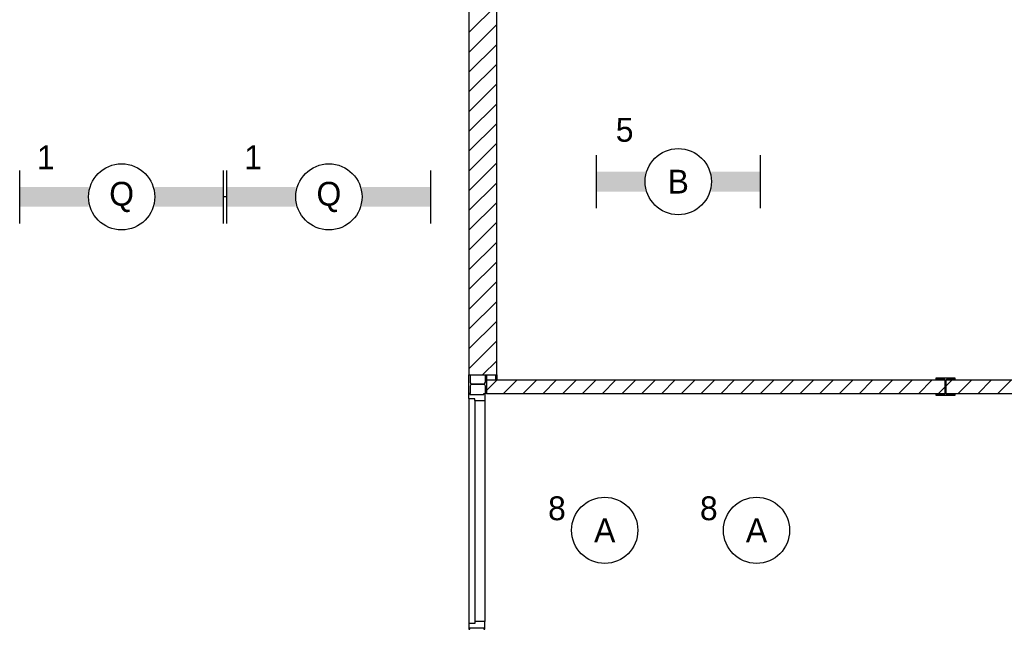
# Model space of a CAD drawing. Header units: millimetres. Extents: x -14827 to 65869, y -40284 to 56382.
# Tile 7 of 53: x 32330 to 39767, y 18151 to 22733. Entities that reach past the tile are written whole.
import ezdxf
from ezdxf.enums import TextEntityAlignment as Align

# ---------------------------------------------------------------- set-up
doc = ezdxf.new("R2010")
doc.units = ezdxf.units.MM
doc.header["$LTSCALE"] = 100
doc.linetypes.add('E_GOOT3', pattern=[5, 4, -1])
for name, color, linetype in [('AA32XI--_HOUT', 242, 'Continuous'), ('EL6311--', 130, 'Continuous'), ('EL6312--', 130, 'Continuous'), ('xref', 9, 'Continuous')]:
    doc.layers.add(name, color=color, linetype=linetype)
doc.styles.add('BURO-018', font='BUROFONT', dxfattribs={"height": 180})

# ---------------------------------------------------------------- blocks, each defined once
blk = doc.blocks.new('1115B3A')
at = {"color": 0, "linetype": 'Continuous'}
blk.add_circle((0, 0), 2.5, dxfattribs=at)
at = {"color": 0, "linetype": 'Continuous', "style": 'BURO-018'}
for tag, p in [('E_GKAST', (0, 8)), ('E_GROEP', (0, 5)), ('E_SGROEP', (4.5, 5)), ('E_ARMCODE', (0, 0)), ('E_SLET', (4.5, -1))]:
    blk.add_attdef(tag, text='', height=1.8, dxfattribs=at).set_placement(p, align=Align.MIDDLE)
blk = doc.blocks.new('1115B61240')
at = {"color": 0}
for p, q in [((-6.2, 2), (-6.2, -2)), ((6.2, 2), (6.2, -2))]:
    blk.add_line(p, q, dxfattribs=at)
at = {"color": 0, "linetype": 'Continuous'}
blk.add_circle((0, 0), 2.5, dxfattribs=at)
at = {"color": 0}
for points in [[(-2.5, 0.75), (-6.2, 0.75), (-2.5, -0.75), (-6.2, -0.75)], [(2.5, 0.75), (6.2, 0.75), (2.5, -0.75), (6.2, -0.75)]]:
    blk.add_solid(points, dxfattribs=at)
at = {"color": 0, "linetype": 'Continuous', "style": 'BURO-018'}
for tag, p in [('E_GKAST', (0, 8)), ('E_GROEP', (0, 5)), ('E_SGROEP', (4.5, 5)), ('E_ARMCODE', (0, 0)), ('E_SLET', (4.5, -3))]:
    blk.add_attdef(tag, text='', height=1.8, dxfattribs=at).set_placement(p, align=Align.MIDDLE)
blk = doc.blocks.new('1115B61540')
at = {"color": 0}
for p, q in [((-7.7, 2), (-7.7, -2)), ((7.7, 2), (7.7, -2))]:
    blk.add_line(p, q, dxfattribs=at)
at = {"color": 0, "linetype": 'Continuous'}
blk.add_circle((0, 0), 2.5, dxfattribs=at)
at = {"color": 0}
for points in [[(-2.5, 0.75), (-7.7, 0.75), (-2.5, -0.75), (-7.7, -0.75)], [(2.5, 0.75), (7.7, 0.75), (2.5, -0.75), (7.7, -0.75)]]:
    blk.add_solid(points, dxfattribs=at)
at = {"color": 0, "linetype": 'Continuous', "style": 'BURO-018'}
for tag, p in [('E_GKAST', (0, 8)), ('E_GROEP', (0, 5)), ('E_SGROEP', (4.5, 5)), ('E_ARMCODE', (0, 0)), ('E_SLET', (4.5, -3))]:
    blk.add_attdef(tag, text='', height=1.8, dxfattribs=at).set_placement(p, align=Align.MIDDLE)

msp = doc.modelspace()

# ---------------------------------------------------------------- hatches: boundary and pattern name
at = {"layer": 'AA32XI--_HOUT'}
h = msp.add_hatch(dxfattribs=at)
h.set_pattern_fill('', color=256, scale=880, angle=-90, style=0, pattern_type=0)
h.set_pattern_definition([])
h.paths.add_polyline_path([(35842.6, 19910), (35842.6, 19856), (35840.6, 19854), (35769.6, 19854), (35767.6, 19856), (35767.6, 19869), (35724.6, 19869), (35722.6, 19871), (35722.6, 19910), (35730.6, 19910), (35730.6, 19902), (35834.6, 19902), (35834.6, 19910)])
h = msp.add_hatch(dxfattribs=at)
h.set_pattern_fill('', color=256, scale=880, style=0, pattern_type=0)
h.set_pattern_definition([])
h.paths.add_polyline_path([(35842.6, 18130), (35842.6, 18184), (35840.6, 18186), (35769.6, 18186), (35767.6, 18184), (35767.6, 18171), (35724.6, 18171), (35722.6, 18169), (35722.6, 18130), (35730.6, 18130), (35730.6, 18138), (35834.6, 18138), (35834.6, 18130)])

# ---------------------------------------------------------------- linework, layer by layer
at = {"layer": 'EL6312--', "color": 1, "linetype": 'E_GOOT3'}
msp.add_line((33895.1, 21394.7), (33869.5, 21394.7), dxfattribs=at)
at = {"layer": 'xref'}
for p, q in [((35722.6, 23110), (35722.6, 20050)), ((35932.6, 20050), (35932.6, 23010)), ((35722.6, 22635.4), (35932.6, 22845.4)), ((35722.6, 22486), (35932.6, 22696)), ((35722.6, 22336.7), (35932.6, 22546.7)), ((35722.6, 22187.4), (35932.6, 22397.4)), ((35722.6, 22038), (35932.6, 22248)), ((35722.6, 21888.7), (35932.6, 22098.7)), ((35722.6, 21739.3), (35932.6, 21949.3)), ((35722.6, 21590), (35932.6, 21800)), ((35722.6, 21440.7), (35932.6, 21650.7)), ((35722.6, 21291.3), (35932.6, 21501.3)), ((35722.6, 21142), (35932.6, 21352)), ((35722.6, 20992.6), (35932.6, 21202.6)), ((35722.6, 20843.3), (35932.6, 21053.3)), ((35722.6, 20694), (35932.6, 20904)), ((35722.6, 20544.6), (35932.6, 20754.6)), ((35722.6, 20395.3), (35932.6, 20605.3)), ((35722.6, 20245.9), (35932.6, 20455.9)), ((35722.6, 20096.6), (35932.6, 20306.6)), ((35825.4, 20050), (35932.6, 20157.3)), ((35722.6, 20050), (35932.6, 20050)), ((35722.6, 19910), (35722.6, 20050)), ((35722.6, 20050), (35731.1, 20050)), ((35731.1, 20050), (35731.1, 19994.8)), ((35847.1, 19994.8), (35847.1, 20050)), ((35847.1, 20050), (35855.6, 20050)), ((35855.6, 20050), (35855.6, 19910)), ((42712.6, 20010), (35855.6, 20010)), ((35855.6, 20010), (35855.6, 19910)), ((35855.6, 19930.9), (35934.7, 20010)), ((35922.6, 20050), (35922.6, 20010)), ((35932.6, 20050), (35932.6, 20010)), ((35984.1, 19910), (36084.1, 20010)), ((36133.4, 19910), (36233.4, 20010)), ((36282.8, 19910), (36382.8, 20010)), ((36432.1, 19910), (36532.1, 20010)), ((36581.5, 19910), (36681.5, 20010)), ((36730.8, 19910), (36830.8, 20010)), ((36880.1, 19910), (36980.1, 20010)), ((37029.5, 19910), (37129.5, 20010)), ((37178.8, 19910), (37278.8, 20010)), ((37328.2, 19910), (37428.2, 20010)), ((37477.5, 19910), (37577.5, 20010)), ((37626.8, 19910), (37726.8, 20010)), ((37776.2, 19910), (37876.2, 20010)), ((37925.5, 19910), (38025.5, 20010)), ((38074.9, 19910), (38174.9, 20010)), ((38224.2, 19910), (38324.2, 20010)), ((38373.5, 19910), (38473.5, 20010)), ((38522.9, 19910), (38622.9, 20010)), ((38672.2, 19910), (38772.2, 20010)), ((38821.6, 19910), (38921.6, 20010)), ((38970.9, 19910), (39070.9, 20010)), ((39120.2, 19910), (39220.2, 20010)), ((39252.6, 20018), (39252.6, 20026.5)), ((39252.6, 20026.5), (39392.6, 20026.5)), ((39307.9, 20018), (39252.6, 20018)), ((39269.6, 19910), (39369.6, 20010)), ((39319.9, 19914), (39319.9, 20006)), ((39325.4, 20006), (39325.4, 19914)), ((39392.6, 20018), (39337.4, 20018)), ((39392.6, 20026.5), (39392.6, 20018)), ((39418.9, 19910), (39518.9, 20010)), ((39568.3, 19910), (39668.3, 20010)), ((39717.6, 19910), (39817.6, 20010)), ((35731.1, 19965.3), (35731.1, 19910)), ((35743.1, 19982.8), (35835.1, 19982.8)), ((35835.1, 19977.3), (35743.1, 19977.3)), ((35847.1, 19910), (35847.1, 19965.3)), ((35731.1, 19910), (35722.6, 19910)), ((35722.6, 19869), (35722.6, 18171)), ((35855.6, 19910), (35847.1, 19910)), ((35855.6, 19910), (42812.6, 19910)), ((39252.6, 19893.5), (39252.6, 19902)), ((39252.6, 19902), (39307.9, 19902)), ((39392.6, 19893.5), (39252.6, 19893.5)), ((39337.4, 19902), (39392.6, 19902)), ((39392.6, 19902), (39392.6, 19893.5)), ((35767.6, 19854), (35767.6, 18186)), ((35842.6, 19854), (35842.6, 18186))]:
    msp.add_line(p, q, dxfattribs=at)
for points in [[(35842.6, 19910), (35842.6, 19856), (35840.6, 19854), (35769.6, 19854), (35767.6, 19856), (35767.6, 19869), (35724.6, 19869), (35722.6, 19871), (35722.6, 19910), (35730.6, 19910), (35730.6, 19902), (35834.6, 19902), (35834.6, 19910)], [(35842.6, 18130), (35842.6, 18184), (35840.6, 18186), (35769.6, 18186), (35767.6, 18184), (35767.6, 18171), (35724.6, 18171), (35722.6, 18169), (35722.6, 18130), (35730.6, 18130), (35730.6, 18138), (35834.6, 18138), (35834.6, 18130)]]:
    msp.add_lwpolyline(points, close=True, dxfattribs=at)
for centre, start, end in [((39307.9, 20006), 0, 90), ((39337.4, 20006), 90, 180), ((35743.1, 19994.8), 180, 270), ((35743.1, 19965.3), 90, 180), ((35835.1, 19994.8), 270, 0), ((35835.1, 19965.3), 0, 90), ((39307.9, 19914), 270, 0), ((39337.4, 19914), 180, 270)]:
    msp.add_arc(centre, 12, start, end, dxfattribs=at)

# ---------------------------------------------------------------- block references
at = {"layer": 'EL6311--'}
ref = msp.add_blockref('1115B61240', (37303.8, 21510), dxfattribs=dict(at, xscale=100, yscale=100, zscale=100))
ref.add_attrib('E_ARMCODE', 'B', dxfattribs={"layer": '0', "color": 7, "linetype": 'Continuous', "height": 180, "style": 'BURO-018'}).set_placement((37303.8, 21510), align=Align.MIDDLE)
ref.add_attrib('E_GROEP', '5', dxfattribs={"layer": '0', "color": 7, "linetype": 'Continuous', "height": 180, "style": 'BURO-018'}).set_placement((36898.9, 21900), align=Align.MIDDLE)
ref = msp.add_blockref('1115B3A', (36748.5, 18875.9), dxfattribs=dict(at, xscale=100, yscale=100, zscale=100))
ref.add_attrib('E_ARMCODE', 'A', dxfattribs={"layer": '0', "color": 7, "linetype": 'Continuous', "height": 180, "style": 'BURO-018'}).set_placement((36748.5, 18875.9), align=Align.MIDDLE)
ref.add_attrib('E_GROEP', '8', dxfattribs={"layer": '0', "color": 7, "linetype": 'Continuous', "height": 180, "style": 'BURO-018'}).set_placement((36387.7, 19042.2), align=Align.MIDDLE)
ref = msp.add_blockref('1115B3A', (37895.2, 18875.9), dxfattribs=dict(at, xscale=100, yscale=100, zscale=100))
ref.add_attrib('E_ARMCODE', 'A', dxfattribs={"layer": '0', "color": 7, "linetype": 'Continuous', "height": 180, "style": 'BURO-018'}).set_placement((37895.2, 18875.9), align=Align.MIDDLE)
ref.add_attrib('E_GROEP', '8', dxfattribs={"layer": '0', "color": 7, "linetype": 'Continuous', "height": 180, "style": 'BURO-018'}).set_placement((37534.5, 19042.2), align=Align.MIDDLE)
at = {"layer": 'EL6312--', "linetype": 'E_GOOT3'}
ref = msp.add_blockref('1115B61540', (33099.5, 21394.7), dxfattribs=dict(at, xscale=100, yscale=100, zscale=100, rotation=180))
ref.add_attrib('E_ARMCODE', 'Q', dxfattribs={"layer": '0', "color": 7, "linetype": 'Continuous', "height": 180, "style": 'BURO-018'}).set_placement((33099.5, 21394.7), align=Align.MIDDLE)
ref.add_attrib('E_GROEP', '1', dxfattribs={"layer": '0', "color": 7, "linetype": 'Continuous', "height": 180, "style": 'BURO-018'}).set_placement((32526.7, 21694), align=Align.MIDDLE)
ref = msp.add_blockref('1115B61540', (34665.1, 21394.7), dxfattribs=dict(at, xscale=100, yscale=100, zscale=100, rotation=180))
ref.add_attrib('E_ARMCODE', 'Q', dxfattribs={"layer": '0', "color": 7, "linetype": 'Continuous', "height": 180, "style": 'BURO-018'}).set_placement((34665.1, 21394.7), align=Align.MIDDLE)
ref.add_attrib('E_GROEP', '1', dxfattribs={"layer": '0', "color": 7, "linetype": 'Continuous', "height": 180, "style": 'BURO-018'}).set_placement((34092.3, 21694), align=Align.MIDDLE)

doc.saveas('drawing.dxf')
